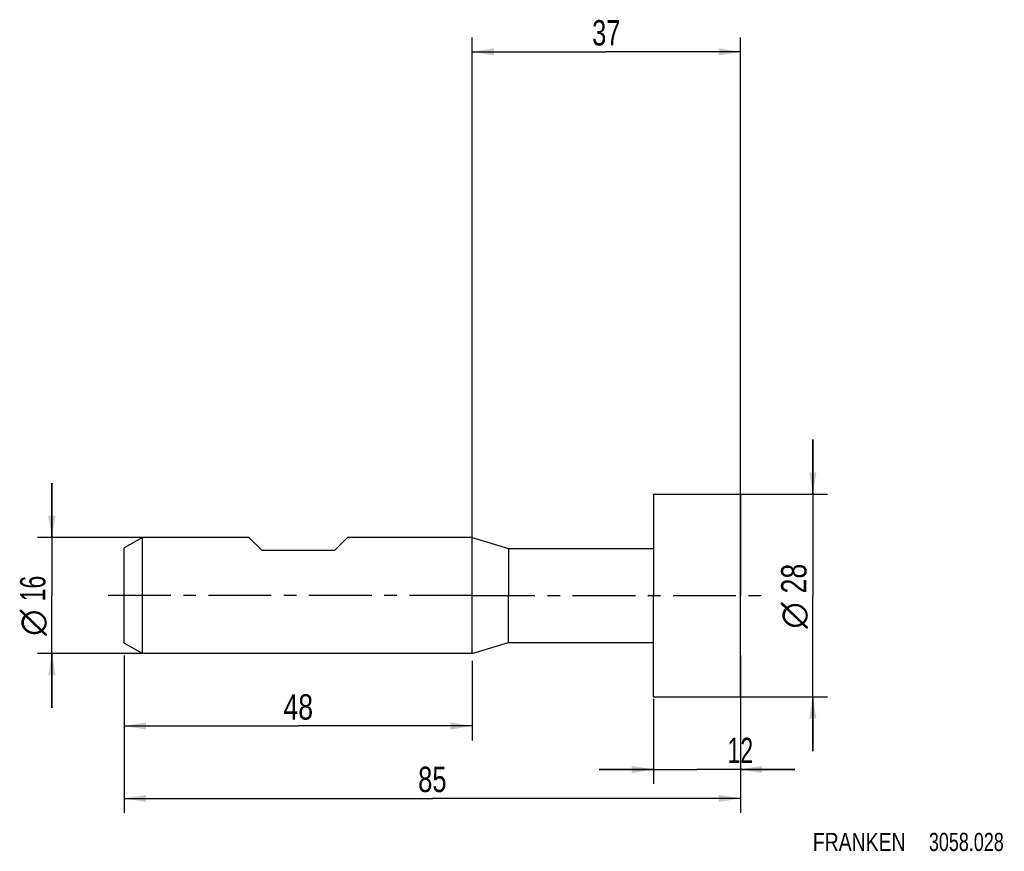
# Model space of a CAD drawing. Extents: x -62 to 73, y -35 to 79.
import ezdxf
from ezdxf.enums import TextEntityAlignment as Align

# ---------------------------------------------------------------- set-up
doc = ezdxf.new("R2010")
doc.units = 0
doc.header["$LTSCALE"] = 23.1
doc.linetypes.add('CENTER', pattern=[0.6, 0.375, -0.075, 0.075, -0.075])
doc.layers.get('0').update_dxf_attribs({"linetype": 'CONTINUOUS'})
for name, color, linetype in [('1', 4, 'CONTINUOUS'), ('2', 7, 'CONTINUOUS'), ('4', 2, 'CENTER'), ('SK1', 4, 'CONTINUOUS'), ('SK2', 7, 'CONTINUOUS'), ('SK4', 2, 'CENTER'), ('SK6', 5, 'CONTINUOUS')]:
    doc.layers.add(name, color=color, linetype=linetype)
doc.styles.get("Standard").update_dxf_attribs({"font": 'txt', "width": 0.8})
doc.styles.add('TEXTSTYLE_1', font='gdt', dxfattribs={"width": 0.8})
doc.dimstyles.new('DIMSTYLE_1', dxfattribs={"dimtxt": 3.5, "dimasz": 3, "dimexe": 2, "dimexo": 0, "dimgap": 0.875, "dimtad": 1, "dimdec": 3, "dimtxsty": 'STANDARD', "dimblk": '_FILLED', "dimblk1": '_FILLED', "dimblk2": '_FILLED', "dimcen": 0.09, "dimclrt": 5, "dimazin": 3, "dimtfac": 1, "dimtdec": 3, "dimtofl": 0, "dimtmove": 0, "dimatfit": 3, "dimtolj": 1})
doc.dimstyles.new('DIMSTYLE_2', dxfattribs={"dimtxt": 3.5, "dimasz": 3, "dimexe": 2, "dimexo": 0, "dimgap": 0.875, "dimtad": 1, "dimdec": 3, "dimtxsty": 'STANDARD', "dimblk": '_FILLED', "dimblk1": '_FILLED', "dimblk2": '_FILLED', "dimcen": 0.09, "dimclrt": 5, "dimazin": 3, "dimtp": 0.3, "dimtm": 0.3, "dimtfac": 1, "dimtdec": 3, "dimtofl": 0, "dimtmove": 0, "dimatfit": 3, "dimtolj": 1})
doc.dimstyles.new('DIMSTYLE_3', dxfattribs={"dimtxt": 3.5, "dimasz": 3, "dimexe": 2, "dimexo": 0, "dimgap": 0.875, "dimtad": 1, "dimdec": 3, "dimtxsty": 'STANDARD', "dimblk": '_FILLED', "dimblk1": '_FILLED', "dimblk2": '_FILLED', "dimcen": 0.09, "dimclrt": 5, "dimazin": 3, "dimtp": 0.2, "dimtm": 0.2, "dimtfac": 1, "dimtdec": 3, "dimtofl": 0, "dimtmove": 0, "dimatfit": 3, "dimtolj": 1})

# ---------------------------------------------------------------- blocks, each defined once
blk = doc.blocks.new('_FILLED')
at = {"color": 0, "linetype": 'BYBLOCK'}
blk.add_solid([(0, 0), (-1, 0.167), (-1, -0.167)], dxfattribs=at)
blk = doc.blocks.new('*D0')
at = {"layer": '2', "color": 7, "linetype": 'CONTINUOUS'}
for p, q in [((25, -14.27), (25, -26)), ((37, -14.27), (37, -17.87)), ((25, -24), (17.5, -24)), ((17.5, -24), (31, -24)), ((44.5, -24), (31, -24)), ((37, -24), (44.5, -24)), ((37, -24.87), (37, -26))]:
    blk.add_line(p, q, dxfattribs=at)
at = {"layer": '2', "color": 7, "linetype": 'CONTINUOUS', "xscale": 3, "yscale": 3, "zscale": 3}
blk.add_blockref('_FILLED', (25, -24), dxfattribs=at)
at = {"layer": '2', "color": 7, "linetype": 'CONTINUOUS', "xscale": 3, "yscale": 3, "zscale": 3, "rotation": 180}
blk.add_blockref('_FILLED', (37, -24), dxfattribs=at)
at = {"layer": '2', "color": 7, "linetype": 'CONTINUOUS', "width": 0.678571}
blk.add_text('12', height=3.5, dxfattribs=at).set_placement((37, -23.12), align=Align.CENTER)
blk = doc.blocks.new('*D1')
at = {"layer": '2', "color": 7, "linetype": 'CONTINUOUS'}
for p, q in [((47, 14), (47, 21.5)), ((47, 21.5), (47, 0)), ((24.92, 14), (49, 14)), ((47, -21.5), (47, 0)), ((25.01, -14), (49, -14)), ((47, -14), (47, -21.5))]:
    blk.add_line(p, q, dxfattribs=at)
at = {"layer": '2', "color": 7, "linetype": 'CONTINUOUS', "xscale": 3, "yscale": 3, "zscale": 3}
for p, rotation in [((47, 14), 270), ((47, -14), 90)]:
    blk.add_blockref('_FILLED', p, dxfattribs=dict(at, rotation=rotation))
at = {"layer": '2', "color": 7, "linetype": 'CONTINUOUS', "width": 0.785714}
blk.add_text('28', height=3.5, rotation=90, dxfattribs=at).set_placement((46.12, 2.33), align=Align.CENTER)
at = {"layer": '2', "color": 7, "linetype": 'CONTINUOUS', "style": 'TEXTSTYLE_1'}
blk.add_text('n', height=3.5, rotation=90, dxfattribs=at).set_placement((46.12, -2.75), align=Align.CENTER)
blk = doc.blocks.new('*D2')
at = {"layer": '2', "color": 7, "linetype": 'CONTINUOUS'}
for p, q in [((0, -8), (0, 77)), ((37, -4.12), (37, 77)), ((0, 75), (18.5, 75)), ((37, 75), (18.5, 75))]:
    blk.add_line(p, q, dxfattribs=at)
at = {"layer": '2', "color": 7, "linetype": 'CONTINUOUS', "xscale": 3, "yscale": 3, "zscale": 3, "rotation": 180}
blk.add_blockref('_FILLED', (0, 75), dxfattribs=at)
at = {"layer": '2', "color": 7, "linetype": 'CONTINUOUS', "xscale": 3, "yscale": 3, "zscale": 3}
blk.add_blockref('_FILLED', (37, 75), dxfattribs=at)
at = {"layer": '2', "color": 7, "linetype": 'CONTINUOUS', "width": 0.75}
blk.add_text('37', height=3.5, dxfattribs=at).set_placement((18.5, 75.88), align=Align.CENTER)
blk = doc.blocks.new('*D3')
at = {"layer": 'SK2', "color": 7, "linetype": 'CONTINUOUS'}
for p, q in [((-48, -8.27), (-48, -30)), ((37, -8.27), (37, -30)), ((-48, -28), (-5.5, -28)), ((37, -28), (-5.5, -28))]:
    blk.add_line(p, q, dxfattribs=at)
at = {"layer": 'SK2', "color": 7, "linetype": 'CONTINUOUS', "xscale": 3, "yscale": 3, "zscale": 3, "rotation": 180}
blk.add_blockref('_FILLED', (-48, -28), dxfattribs=at)
at = {"layer": 'SK2', "color": 7, "linetype": 'CONTINUOUS', "xscale": 3, "yscale": 3, "zscale": 3}
blk.add_blockref('_FILLED', (37, -28), dxfattribs=at)
at = {"layer": 'SK2', "color": 7, "linetype": 'CONTINUOUS', "width": 0.75}
blk.add_text('85', height=3.5, dxfattribs=at).set_placement((-5.5, -27.12), align=Align.CENTER)
blk = doc.blocks.new('*D4')
at = {"layer": 'SK2', "color": 7, "linetype": 'CONTINUOUS'}
for p, q in [((-58, 8), (-58, 15.5)), ((-58, 15.5), (-58, 0)), ((-45.5, 8), (-60, 8)), ((-58, -15.5), (-58, 0)), ((-45.5, -8), (-60, -8)), ((-58, -8), (-58, -15.5))]:
    blk.add_line(p, q, dxfattribs=at)
at = {"layer": 'SK2', "color": 7, "linetype": 'CONTINUOUS', "xscale": 3, "yscale": 3, "zscale": 3}
for p, rotation in [((-58, 8), 270), ((-58, -8), 90)]:
    blk.add_blockref('_FILLED', p, dxfattribs=dict(at, rotation=rotation))
at = {"layer": 'SK2', "color": 7, "linetype": 'CONTINUOUS', "width": 0.678571}
blk.add_text('16', height=3.5, rotation=90, dxfattribs=at).set_placement((-58.88, 0.96), align=Align.CENTER)
at = {"layer": 'SK2', "color": 7, "linetype": 'CONTINUOUS', "style": 'TEXTSTYLE_1'}
blk.add_text('n', height=3.5, rotation=90, dxfattribs=at).set_placement((-58.88, -3.75), align=Align.CENTER)
blk = doc.blocks.new('*D5')
at = {"layer": 'SK2', "color": 7, "linetype": 'CONTINUOUS'}
for p, q in [((-48, -9), (-48, -20)), ((0, -9), (0, -20)), ((-48, -18), (-24, -18)), ((0, -18), (-24, -18))]:
    blk.add_line(p, q, dxfattribs=at)
at = {"layer": 'SK2', "color": 7, "linetype": 'CONTINUOUS', "xscale": 3, "yscale": 3, "zscale": 3, "rotation": 180}
blk.add_blockref('_FILLED', (-48, -18), dxfattribs=at)
at = {"layer": 'SK2', "color": 7, "linetype": 'CONTINUOUS', "xscale": 3, "yscale": 3, "zscale": 3}
blk.add_blockref('_FILLED', (0, -18), dxfattribs=at)
at = {"layer": 'SK2', "color": 7, "linetype": 'CONTINUOUS', "width": 0.785714}
blk.add_text('48', height=3.5, dxfattribs=at).set_placement((-24, -17.125), align=Align.CENTER)

msp = doc.modelspace()

# ---------------------------------------------------------------- linework, layer by layer
at = {"layer": '1', "color": 4, "linetype": 'CONTINUOUS'}
for p, q in [((25, 14), (37, 14)), ((25, 14), (25, 6.5)), ((37, 14), (37, 0)), ((0, 8), (5, 6.5)), ((0, 0), (0, 8)), ((5, 6.5), (25, 6.5)), ((5, 6.5), (5, 0)), ((25, 6.5), (25, 0)), ((0, -8), (0, 0)), ((5, -6.5), (5, 0)), ((25, -6.5), (25, 0)), ((37, -14), (37, 0)), ((0, -8), (5, -6.5)), ((5, -6.5), (25, -6.5)), ((25, -14), (25, -6.5)), ((25, -14), (37, -14))]:
    msp.add_line(p, q, dxfattribs=at)
at = {"layer": '4', "color": 2, "linetype": 'CENTER'}
for q in [(-3, 0), (40, 0)]:
    msp.add_line((0, 0), q, dxfattribs=at)
at = {"layer": 'SK1', "color": 4, "linetype": 'CONTINUOUS'}
for p, q in [((-45.5, 8), (-48, 6.5566)), ((-30.8, 8), (-45.5, 8)), ((-45.5, -8), (-45.5, 8)), ((-29, 6.2), (-30.8, 8)), ((-19, 6.2), (-17.2, 8)), ((0, 8), (-17.2, 8)), ((-48, -6.5566), (-48, 6.5566)), ((-19, 6.2), (-29, 6.2)), ((-45.5, -8), (-48, -6.5566)), ((0, -8), (-45.5, -8))]:
    msp.add_line(p, q, dxfattribs=at)
at = {"layer": 'SK4', "color": 2, "linetype": 'CENTER'}
for q in [(-51, 0), (3, 0)]:
    msp.add_line((0, 0), q, dxfattribs=at)

# ---------------------------------------------------------------- texts
at = {"layer": 'SK6', "color": 5, "linetype": 'CONTINUOUS'}
for s, width, p in [('FRANKEN ', 0.800595, (47, -35.2493)), ('3058.028', 0.741071, (63.0119, -35.2493))]:
    msp.add_text(s, height=2.5, dxfattribs=dict(at, width=width)).set_placement(p)

# ---------------------------------------------------------------- dimensions: what is measured, and where the dimension line sits
at = {"layer": '2', "color": 2, "linetype": 'CONTINUOUS'}
for base, p1, p2, dimstyle, picture, middle in [((37, 75), (0, -8), (37, -4.1235), 'DIMSTYLE_2', '*D2', (18, 75)), ((37, -23.9993), (25, -14.2712), (37, -14.2712), 'DIMSTYLE_1', '*D0', (36.5, -23.9993))]:
    dim = msp.add_linear_dim(base=base, p1=p1, p2=p2, dimstyle=dimstyle, dxfattribs=at)
    dim.commit()
    dim.dimension.update_dxf_attribs({"geometry": picture, "text_midpoint": middle, "dimtype": 160})
dim = msp.add_linear_dim(base=(47, -14), p1=(24.9182, 14), p2=(25.013, -14), angle=270, text='%%c<>', dimstyle='DIMSTYLE_1', dxfattribs=at)
dim.commit()
dim.dimension.update_dxf_attribs({"geometry": '*D1', "text_midpoint": (47, 0), "dimtype": 160})
at = {"layer": 'SK2', "color": 2, "linetype": 'CONTINUOUS'}
dim = msp.add_linear_dim(base=(-58, -8), p1=(-45.5, 8), p2=(-45.5, -8), angle=270, text='%%c<> ', dimstyle='DIMSTYLE_3', dxfattribs=at)
dim.commit()
dim.dimension.update_dxf_attribs({"geometry": '*D4', "text_midpoint": (-58, -1.375), "dimtype": 160})
for base, p1, p2, dimstyle, picture, middle in [((37, -28), (-48, -8.2653), (37, -8.2653), 'DIMSTYLE_1', '*D3', (-6, -28)), ((0, -18), (-48, -9), (0, -9), 'DIMSTYLE_2', '*D5', (-24.5, -18))]:
    dim = msp.add_linear_dim(base=base, p1=p1, p2=p2, dimstyle=dimstyle, dxfattribs=at)
    dim.commit()
    dim.dimension.update_dxf_attribs({"geometry": picture, "text_midpoint": middle, "dimtype": 160})

doc.saveas('drawing.dxf')
